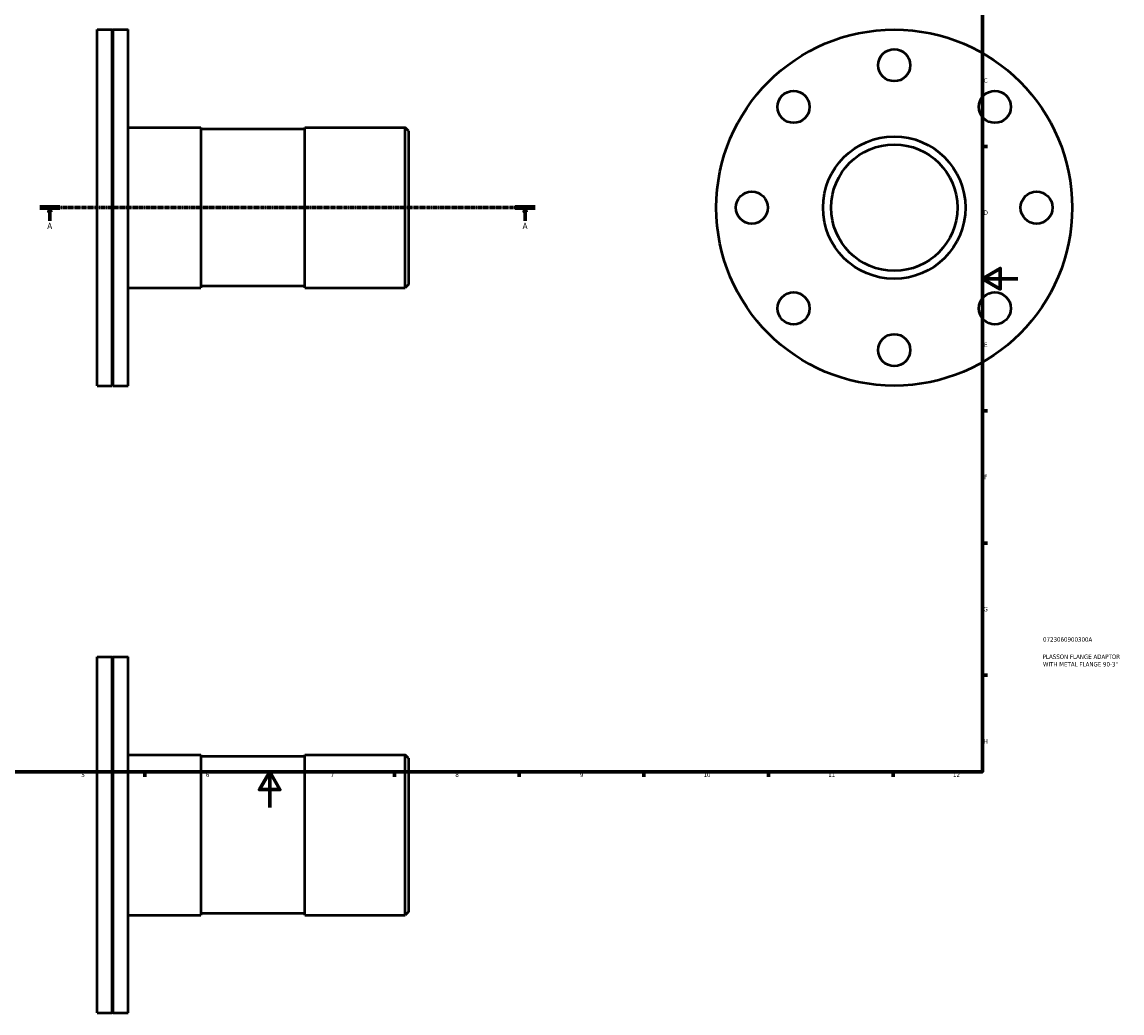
# Model space of a CAD drawing. Header units: millimetres. Extents: x -95 to 915, y -115 to 854.
# Tile 3 of 4: x 281 to 899, y -115 to 441. Entities that reach past the tile are written whole.
import ezdxf

# ---------------------------------------------------------------- set-up
doc = ezdxf.new("R2010")
doc.units = ezdxf.units.MM
doc.linetypes.add('CHAIN', pattern=[0.7087, 0.4724, -0.0591, 0.1181, -0.0591])
for name, color, linetype, lineweight in [('Border (ISO)', 7, 'Continuous', 70), ('Section Line (ISO)', 7, 'CHAIN', 70), ('Title (ISO)', 7, 'Continuous', 50), ('Visible (ISO)', 7, 'Continuous', 50)]:
    doc.layers.add(name, color=color, linetype=linetype, lineweight=lineweight)
doc.styles.add('Label Text (ISO)', font='tahoma.ttf')
doc.styles.add('Note Text (ISO)', font='tahoma.ttf')

# ---------------------------------------------------------------- blocks, each defined once
blk = doc.blocks.new('Borders Default Border')
at = {"layer": 'Border (ISO)'}
for p, q in [((821, 371.25), (823.9, 371.25)), ((821, 222.75), (823.9, 222.75)), ((821, 148.5), (823.9, 148.5)), ((821, 74.25), (823.9, 74.25)), ((350.42, 20), (350.42, 17.1)), ((490.58, 20), (490.58, 17.1)), ((560.67, 20), (560.67, 17.1)), ((630.75, 20), (630.75, 17.1)), ((700.83, 20), (700.83, 17.1)), ((770.92, 20), (770.92, 17.1))]:
    blk.add_line(p, q, dxfattribs=at)
at = {"layer": 'Border (ISO)', "flags": 128}
for points in [[(20, 20), (20, 574), (821, 574), (821, 20), (20, 20)], [(841, 297), (821, 297), (831, 302.77), (831, 291.23), (821, 297)], [(420.5, 0), (420.5, 20), (414.73, 10), (426.27, 10), (420.5, 20)]]:
    blk.add_lwpolyline(points, dxfattribs=at)
at = {"layer": 'Border (ISO)', "color": 232, "true_color": 0xca0064, "char_height": 2.5, "attachment_point": 7, "style": 'Note Text (ISO)'}
for s, insert in [('C', (821.73, 407.08)), ('D', (821.73, 332.88)), ('E', (821.94, 258.63)), ('F', (822, 184.38)), ('G', (821.61, 110.08)), ('H', (821.74, 35.88)), ('5', (314.64, 17.05)), ('6', (384.66, 17.05)), ('7', (454.77, 17.1)), ('8', (524.81, 17.04)), ('9', (594.88, 17.05)), ('10', (664.29, 17.05)), ('11', (734.37, 17.1)), ('12', (804.46, 17.1))]:
    blk.add_mtext(s, dxfattribs=dict(at, insert=insert))
blk = doc.blocks.new('Title Blocks ISO')
at = {"layer": 'Title (ISO)', "color": 232, "true_color": 0xca0064, "style": 'Note Text (ISO)'}
for tag, p in [('PART_NUMBER_001', (34.08, 73.13)), ('DESCRIPTION_001', (33.84, 63.4)), ('DESCRIPTION_002', (34.05, 59.18))]:
    blk.add_attdef(tag, p, '', height=2.5, dxfattribs=at)
blk = doc.blocks.new('2dTransSection0')
at = {"layer": 'Section Line (ISO)', "linetype": 'CHAIN'}
blk.add_line((291.43, 336.93), (569.63, 336.93), dxfattribs=at)
at = {"layer": 'Section Line (ISO)', "linetype": 'Continuous', "lineweight": 140}
for p, q in [((291.43, 336.93), (302.53, 336.93)), ((558.54, 336.93), (569.63, 336.93))]:
    blk.add_line(p, q, dxfattribs=at)
at = {"layer": 'Section Line (ISO)', "linetype": 'Continuous'}
for p, q in [((296.98, 336.93), (296.48, 334.43)), ((296.48, 334.43), (297.48, 334.43)), ((296.98, 334.43), (296.98, 336.93)), ((297.48, 334.43), (296.98, 336.93)), ((296.98, 329.46), (296.98, 334.43)), ((564.08, 336.93), (563.58, 334.43)), ((563.58, 334.43), (564.58, 334.43)), ((564.08, 334.43), (564.08, 336.93)), ((564.58, 334.43), (564.08, 336.93)), ((564.08, 329.46), (564.08, 334.43))]:
    blk.add_line(p, q, dxfattribs=at)
at = {"layer": 'Section Line (ISO)', "linetype": 'Continuous', "flags": 128}
for points in [[(297.48, 334.43), (296.98, 336.93), (296.48, 334.43), (297.48, 334.43)], [(564.58, 334.43), (564.08, 336.93), (563.58, 334.43), (564.58, 334.43)]]:
    blk.add_lwpolyline(points, dxfattribs=at)
at = {"layer": 'Section Line (ISO)'}
for points in [[(297.48, 334.43), (296.98, 336.93), (296.48, 334.43), (297.48, 334.43)], [(564.58, 334.43), (564.08, 336.93), (563.58, 334.43), (564.58, 334.43)]]:
    blk.add_solid(points, dxfattribs=at)
at = {"layer": 'Section Line (ISO)', "char_height": 3.5, "attachment_point": 7, "style": 'Label Text (ISO)'}
for insert in [(295.49, 324.93), (562.6, 324.93)]:
    blk.add_mtext('A', dxfattribs=dict(at, insert=insert))

msp = doc.modelspace()

# ---------------------------------------------------------------- linework, layer by layer
at = {"layer": 'Visible (ISO)'}
for p, q in [((323.531, 236.927), (323.531, 436.927)), ((323.531, 436.927), (331.981, 436.927)), ((331.981, 236.927), (331.981, 436.927)), ((332.281, 436.627), (331.981, 436.927)), ((332.281, 436.627), (332.581, 436.927)), ((332.281, 237.227), (332.281, 436.627)), ((332.581, 236.927), (332.581, 436.927)), ((332.581, 436.927), (341.031, 436.927)), ((341.031, 236.927), (341.031, 436.927)), ((341.031, 381.927), (381.865, 381.927)), ((381.865, 381.927), (381.865, 291.927)), ((440.198, 381.027), (381.865, 381.027)), ((440.198, 291.927), (440.198, 381.927)), ((440.198, 381.927), (496.731, 381.927)), ((496.731, 291.927), (496.731, 381.927)), ((498.531, 380.127), (496.731, 381.927)), ((498.531, 380.127), (498.531, 293.727)), ((341.031, 291.927), (381.865, 291.927)), ((440.198, 292.827), (381.865, 292.827)), ((440.198, 291.927), (496.731, 291.927)), ((498.531, 293.727), (496.731, 291.927)), ((323.531, 236.927), (331.981, 236.927)), ((332.281, 237.227), (331.981, 236.927)), ((332.281, 237.227), (332.581, 236.927)), ((332.581, 236.927), (341.031, 236.927)), ((323.531, -115.471), (323.531, 84.529)), ((323.531, 84.529), (331.981, 84.529)), ((331.981, -115.471), (331.981, 84.529)), ((332.281, 84.229), (331.981, 84.529)), ((332.281, 84.229), (332.581, 84.529)), ((332.281, -115.171), (332.281, 84.229)), ((332.581, -115.471), (332.581, 84.529)), ((332.581, 84.529), (341.031, 84.529)), ((341.031, -115.471), (341.031, 84.529)), ((341.031, 29.529), (381.865, 29.529)), ((381.865, 29.529), (381.865, -60.471)), ((440.198, 28.629), (381.865, 28.629)), ((440.198, -60.471), (440.198, 29.529)), ((440.198, 29.529), (496.731, 29.529)), ((496.731, -60.471), (496.731, 29.529)), ((498.531, 27.729), (496.731, 29.529)), ((498.531, 27.729), (498.531, -58.671)), ((341.031, -60.471), (381.865, -60.471)), ((440.198, -59.571), (381.865, -59.571)), ((440.198, -60.471), (496.731, -60.471)), ((498.531, -58.671), (496.731, -60.471)), ((323.531, -115.471), (331.981, -115.471)), ((332.281, -115.171), (331.981, -115.471)), ((332.281, -115.171), (332.581, -115.471)), ((332.581, -115.471), (341.031, -115.471))]:
    msp.add_line(p, q, dxfattribs=at)
for centre, radius in [((771.464, 336.927), 100), ((771.464, 416.927), 9), ((714.895, 393.496), 9), ((828.032, 393.496), 9), ((771.464, 336.927), 40), ((771.464, 336.927), 35.5), ((691.464, 336.927), 9), ((851.464, 336.927), 9), ((714.895, 280.359), 9), ((828.032, 280.359), 9), ((771.464, 256.927), 9)]:
    msp.add_circle(centre, radius, dxfattribs=at)

# ---------------------------------------------------------------- block references
msp.add_blockref('Borders Default Border', (0, 0))
msp.add_blockref('Title Blocks ISO', (821, 20)).add_auto_attribs({'PART_NUMBER_001': '0723060900300A', 'DESCRIPTION_001': 'PLASSON FLANGE ADAPTOR', 'DESCRIPTION_002': 'WITH METAL FLANGE 90-3"'})
at = {"layer": 'Section Line (ISO)'}
msp.add_blockref('2dTransSection0', (0, 0), dxfattribs=at)

doc.saveas('drawing.dxf')
